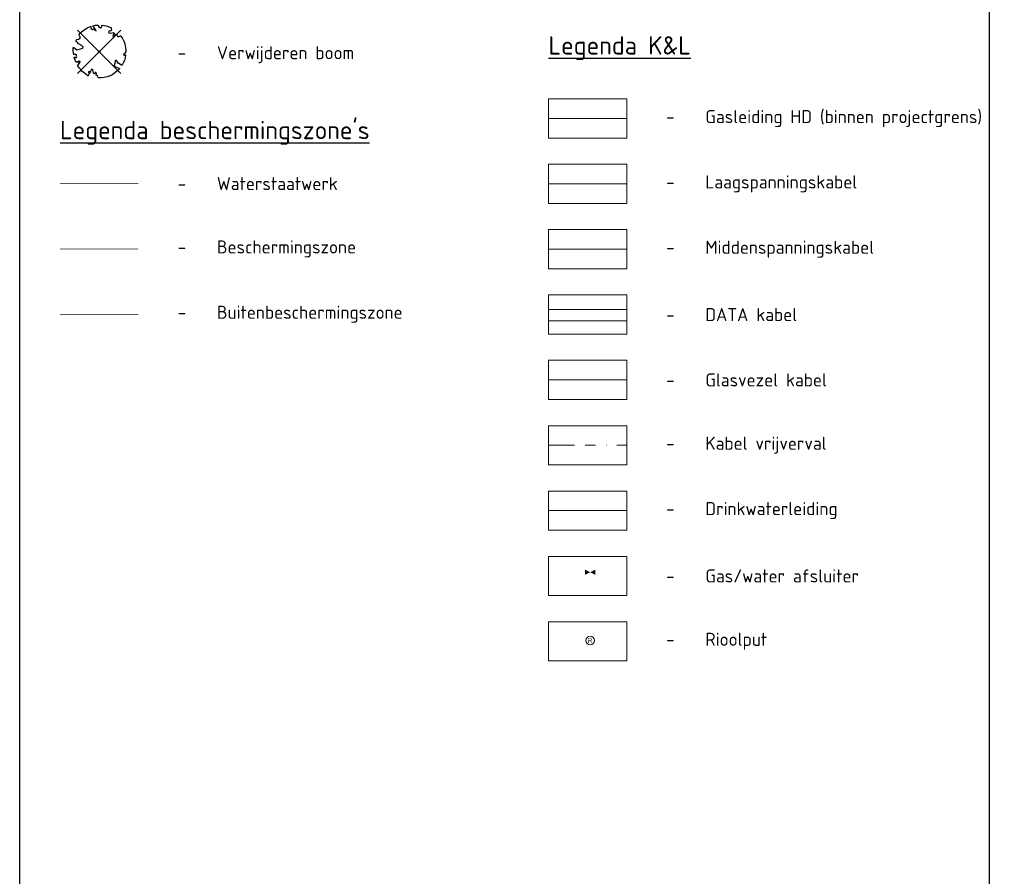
# Model space of a CAD drawing. Header units: metres. Extents: x 184077 to 190380, y 346696 to 349666.
# Tile 241 of 256: x 190093 to 190281, y 348544 to 348708. Entities that reach past the tile are written whole.
import ezdxf
from ezdxf.enums import TextEntityAlignment as Align
from ezdxf.lldxf.tags import DXFTag

# ---------------------------------------------------------------- set-up
doc = ezdxf.new("R2010")
doc.units = ezdxf.units.M
doc.linetypes.add('CENTRE', pattern=[50, 31.25, -6.25, 6.25, -6.25])
doc.linetypes.add('RI-OVERIG', pattern=[17, 5, -2, 2, -2, 0, -2, 2, -2])
for name, color, linetype, lineweight in [('B-OI-KL-GAS_LD_ENEXIS NETBEHEER B.V._0000729946_VECT_19O079325-G', 50, 'KL-GAS-LD-N', 18), ('B-OI-KL-WATER_WMD DRINKWATER B.V._0000574805_VECT_19O079325-G', 170, 'KL-WATER-N', 18), ('B-OI-RI-VRIJVERVAL_GEMEENTE BORGER ODOORN_0000583472_VECT_19O079325-G', 210, 'RI-OVERIG', 18), ('B-PV-KL-DATA-G', 90, 'KL-DATA-N', 13), ('B-PV-KL-DATA_KABELBED-G', 90, 'Continuous', 13), ('B-PV-KL-ET_LS-G', 190, 'KL-LS-N', 13), ('B-PV-KL-ET_MS-G', 130, 'KL-MS-N', 13), ('B-PV-KL-GAS_HD-G', 210, 'KL-GAS-HD-N', 13), ('kabels en leidingen - gasafsluiter', 7, 'Continuous', 13), ('riolering - rioolput', 7, 'Continuous', 13), ('V-WA-GR-BOOM-S', 10, 'Continuous', 25), ('X-XX-AL-LEGENDA-G', 7, 'Continuous', 18), ('X-XX-AL-REFERENTIE-GD', 7, 'Continuous', 25), ('X-XX-AL-T25-1000', 7, 'Continuous', 25)]:
    doc.layers.add(name, color=color, linetype=linetype, lineweight=lineweight)
for name, color, linetype in [('beschermingszone binnenkant', 170, 'CENTRE'), ('buitenbeschermingszone binnenkant', 14, 'CENTRE'), ('waterstaatswerk', 2, 'CENTRE')]:
    doc.layers.add(name, color=color, linetype=linetype)
doc.styles.add('NLCS-ISO', font='NLCS-ISO.ttf', dxfattribs={"height": 1.8})
doc.styles.add('NLCS-ISO-M1000-T25', font='NLCS-ISO.ttf', dxfattribs={"height": 2.5})
doc.styles.get("Standard").update_dxf_attribs({"font": 'arial.ttf'})
doc.styles.add('Style-WORKING', font='WORKING.shx')
tags = doc.linetypes.add('KL-DATA-N', pattern='A,4,-1,[101,NLCS.SHX,S=0.5,R=0,X=0,Y=0],-1,4,-1,["D",Standard,S=1,R=0,X=-0.25,Y=-0.5],-1.5', length=12.5).pattern_tags.tags
tags[18] = DXFTag(74, 10)
tags = doc.linetypes.add('KL-GAS-HD-N', pattern='A,4,-1,[69,NLCS.SHX,S=0.5,R=0,X=0,Y=0],-1,4,-1,["H",Standard,S=1,R=0,X=0,Y=-0.5],-2', length=13).pattern_tags.tags
tags[18] = DXFTag(74, 10)
tags = doc.linetypes.add('KL-GAS-LD-N', pattern='A,4,-1,[69,NLCS.SHX,S=0.5,R=0,X=0,Y=0],-1,4,-1,["L",Standard,S=1,R=0,X=0.25,Y=-0.5],-2', length=13).pattern_tags.tags
tags[18] = DXFTag(74, 10)
tags = doc.linetypes.add('KL-LS-N', pattern='A,4,-1,[103,NLCS.SHX,S=0.75,R=0,X=0,Y=0],-1,4,-1,["L",Standard,S=1,R=0,X=0,Y=-0.5],-2', length=13).pattern_tags.tags
tags[18] = DXFTag(74, 10)
tags = doc.linetypes.add('KL-MS-N', pattern='A,4,-1,[103,NLCS.SHX,S=0.75,R=0,X=0,Y=0],-1,4,-1,["M",Standard,S=1,R=0,X=0,Y=-0.5],-2', length=13).pattern_tags.tags
tags[18] = DXFTag(74, 10)
doc.linetypes.add('KL-WATER-N', pattern='A,7,-0.5,[168,NLCS.SHX,S=0.75,R=0,X=0.75,Y=0],-2', length=9.5)

# ---------------------------------------------------------------- blocks, each defined once
blk = doc.blocks.new('V-SGR-BOOM_05')
at = {"lineweight": -3}
for p, q in [((-4.15, 4.15), (4.15, -4.15)), ((4.15, 4.15), (-4.15, -4.15))]:
    blk.add_line(p, q, dxfattribs=at)
blk.add_lwpolyline([(0.43, 4.71), (0.44, 4.72), (0.45, 4.73), (0.46, 4.74), (0.47, 4.75), (0.47, 4.75), (0.48, 4.76), (0.49, 4.77), (0.49, 4.78), (0.5, 4.79), (0.51, 4.8), (0.51, 4.82), (0.52, 4.84), (0.52, 4.86), (0.51, 4.88), (0.51, 4.92), (0.48, 5.03, -0.52938), (0.53, 5.1, -0.087139), (2.22, 4.62, -0.372341), (2.28, 4.47), (2.35, 4.12), (2.18, 3.95), (1.99, 3.99), (1.77, 3.82), (1.85, 3.6), (2.09, 3.53), (2.71, 3.67), (2.86, 3.59), (2.85, 3.45), (2.71, 3.36), (2.58, 2.94), (2.74, 2.67), (3.17, 3.35, -0.504641), (3.41, 3.14, 0.331948), (3.54, 2.92, 0.282008), (3.99, 3), (3.96, 2.99, -0.512156), (4.16, 2.98, -0.16076), (5.09, -0.06), (4.98, -0.17), (4.98, -0.29), (4.86, -0.31), (4.88, -0.44), (4.7, -0.38), (4.64, -0.52), (4.86, -0.67), (4.93, -0.72), (5.05, -0.6, -0.106371), (4.34, -2.61), (3.71, -2.2), (3.59, -2.28), (3.51, -1.94), (3.29, -1.67), (3.02, -1.68), (3.03, -1.99), (2.83, -2.68), (2.86, -2.81), (3.01, -2.83), (3.93, -3.18, -0.236298), (-0.23, -5.01, 0.159625), (-0.35, -4.77, 0.350802), (-0.31, -4.53, -0.504641), (-0.6, -4.39), (-0.53, -4.17), (-0.65, -3.96), (-0.8, -3.98), (-0.82, -4.14), (-0.94, -4.21), (-1.08, -4.11), (-1.2, -3.47), (-1.29, -3.38), (-1.52, -3.39), (-1.59, -3.66), (-1.68, -3.69), (-1.77, -3.92), (-2, -3.8, 0.733583), (-1.92, -3.97, -0.861625), (-1.87, -4.13, 0.279978), (-2.04, -4.39), (-2.04, -4.4, -0.827056), (-2.21, -4.58, -0.116774), (-4.15, -2.56), (-4.11, -2.55), (-4.08, -2.54), (-4.06, -2.53), (-4.04, -2.52), (-4.02, -2.51), (-4.01, -2.5), (-4, -2.49), (-3.77, -2.18), (-3.76, -2.17), (-3.76, -2.16), (-3.75, -2.15), (-3.75, -2.14), (-3.75, -2.13), (-3.74, -2.12), (-3.74, -2.11), (-3.74, -2.1), (-3.73, -2.09), (-3.72, -2.07), (-3.71, -2.06), (-3.71, -2.04), (-3.7, -2.02), (-3.69, -2.01), (-3.68, -1.99), (-3.68, -1.97), (-3.67, -1.96), (-3.67, -1.94), (-3.67, -1.93), (-3.67, -1.92), (-3.67, -1.9), (-3.67, -1.89), (-3.67, -1.88), (-3.68, -1.88), (-3.68, -1.87), (-3.69, -1.87), (-3.7, -1.87), (-3.71, -1.87), (-3.72, -1.87), (-3.73, -1.86), (-3.74, -1.86), (-3.75, -1.86), (-3.76, -1.86), (-3.78, -1.85), (-3.79, -1.84), (-3.8, -1.83), (-3.81, -1.83), (-3.83, -1.82), (-3.84, -1.81), (-3.85, -1.8), (-3.87, -1.78), (-3.88, -1.77), (-3.89, -1.76), (-3.91, -1.75), (-4.15, -2.03), (-4.16, -2.01), (-4.17, -2), (-4.18, -1.98), (-4.19, -1.97), (-4.2, -1.95), (-4.22, -1.94), (-4.24, -1.93), (-4.27, -1.92), (-4.32, -1.93), (-4.38, -1.94), (-4.46, -1.97, -0.040997), (-4.79, -1.03), (-4.62, -1.06), (-4.46, -1.16), (-4.38, -1.08), (-4.28, -0.93), (-4.38, -0.78), (-4.32, -0.57), (-4.52, -0.55), (-4.65, -0.42), (-4.89, -0.58, -0.05814), (-4.99, 0.83), (-4.85, 0.8), (-4.3, 0.36), (-4.06, 0.45), (-3.13, 0.69), (-3.05, 1), (-3.41, 1.14), (-3.46, 1.26), (-4.12, 1.58), (-4.14, 1.77), (-4.36, 1.96), (-4.45, 2.14), (-4.3, 2.38), (-3.96, 2.43), (-3.65, 2.63), (-3.65, 2.84), (-3.84, 3.07), (-3.79, 3.16), (-3.86, 3.31, -0.13428), (-1.66, 4.83, -0.541727), (-1.6, 4.78), (-1.61, 4.64), (-1.61, 4.56), (-1.6, 4.51), (-1.58, 4.46), (-1.56, 4.43), (-1.53, 4.41), (-1.51, 4.39), (-1.49, 4.38), (-1.47, 4.36), (-1.45, 4.34), (-1.43, 4.32), (-1.41, 4.31), (-1.4, 4.3), (-1.38, 4.28), (-1.36, 4.28), (-1.35, 4.27), (-1.33, 4.27), (-1.31, 4.28), (-1.29, 4.28), (-1.27, 4.29), (-1.25, 4.31), (-1.23, 4.32), (-1.21, 4.33), (-1.19, 4.34), (-1.17, 4.34), (-1.15, 4.35), (-1.13, 4.35), (-1.11, 4.35), (-1.09, 4.36), (-1.07, 4.36), (-1.05, 4.36), (-1.03, 4.37), (-1.01, 4.38), (-1, 4.39), (-0.99, 4.41), (-0.97, 4.42), (-0.96, 4.32), (-0.94, 4.3), (-0.83, 4.12), (-0.61, 4), (-0.93, 4.51), (-0.92, 4.52), (-0.92, 4.54), (-0.92, 4.55), (-0.92, 4.57), (-0.92, 4.58), (-0.93, 4.6), (-0.94, 4.61), (-0.95, 4.63), (-0.97, 4.65), (-0.99, 4.67), (-1.02, 4.69), (-1.05, 4.72), (-1.08, 4.75), (-1.12, 4.79), (-1.2, 4.9, -0.543104), (-1.17, 4.98, -0.046766), (-0.23, 5.12, -0.385168), (-0.18, 5.07), (-0.15, 4.88), (-0.14, 4.82), (-0.12, 4.78), (-0.1, 4.75), (-0.09, 4.74), (-0.07, 4.73), (-0.05, 4.73), (-0.03, 4.73), (-0.01, 4.72), (0.01, 4.72), (0.03, 4.72), (0.04, 4.71), (0.06, 4.7), (0.08, 4.7), (0.09, 4.69), (0.11, 4.68), (0.12, 4.67), (0.14, 4.67), (0.15, 4.66), (0.17, 4.65), (0.18, 4.65), (0.19, 4.64), (0.2, 4.63), (0.21, 4.62), (0.22, 4.61), (0.23, 4.6), (0.23, 4.59), (0.24, 4.58), (0.24, 4.58), (0.25, 4.57), (0.25, 4.56), (0.26, 4.56), (0.27, 4.56), (0.28, 4.56), (0.29, 4.56), (0.3, 4.57), (0.31, 4.57), (0.32, 4.58), (0.34, 4.59), (0.35, 4.6), (0.36, 4.62), (0.37, 4.63), (0.38, 4.64), (0.39, 4.66), (0.4, 4.67), (0.41, 4.69), (0.42, 4.7)], format="xyb", close=True)
blk.add_circle((0, 0), 0.15)
blk = doc.blocks.new('GP')
at = {"layer": 'kabels en leidingen - gasafsluiter', "linetype": 'Continuous'}
for points in [[(0, 0), (-0.25, -0.125), (-0.25, 0.125)], [(0.25, -0.125), (0, 0), (0.25, 0.125)]]:
    blk.add_solid(points, dxfattribs=at)
blk = doc.blocks.new('RP_1')
at = {"layer": 'riolering - rioolput', "color": 7, "linetype": 'Continuous', "lineweight": 13}
blk.add_circle((0, 0), 0.55, dxfattribs=at)
at = {"layer": 'riolering - rioolput', "color": 7, "linetype": 'Continuous', "lineweight": 13, "style": 'Style-WORKING'}
blk.add_text('R', height=0.6, dxfattribs=at).set_placement((0, 0), align=Align.MIDDLE_CENTER)

msp = doc.modelspace()

# ---------------------------------------------------------------- linework, layer by layer
at = {"layer": 'B-OI-KL-GAS_LD_ENEXIS NETBEHEER B.V._0000729946_VECT_19O079325-G', "flags": 128}
msp.add_lwpolyline([(190193.8805, 348639.1134), (190208.8805, 348639.1134)], dxfattribs=at)
at = {"layer": 'B-OI-KL-WATER_WMD DRINKWATER B.V._0000574805_VECT_19O079325-G', "flags": 128}
msp.add_lwpolyline([(190193.8805, 348614.1134), (190208.8805, 348614.1134)], dxfattribs=at)
at = {"layer": 'B-OI-RI-VRIJVERVAL_GEMEENTE BORGER ODOORN_0000583472_VECT_19O079325-G', "flags": 128}
msp.add_lwpolyline([(190193.8805, 348626.6134), (190208.8805, 348626.6134)], dxfattribs=at)
at = {"layer": 'B-PV-KL-DATA-G'}
msp.add_lwpolyline([(190193.8805, 348652.579), (190208.8805, 348652.579)], dxfattribs=at)
at = {"layer": 'B-PV-KL-DATA_KABELBED-G'}
msp.add_lwpolyline([(190193.8805, 348650.4131), (190208.8805, 348650.4131)], dxfattribs=at)
at = {"layer": 'B-PV-KL-ET_LS-G'}
msp.add_lwpolyline([(190193.8805, 348676.6134), (190208.8805, 348676.6134)], dxfattribs=at)
at = {"layer": 'B-PV-KL-ET_MS-G'}
msp.add_lwpolyline([(190193.8805, 348664.1134), (190208.8805, 348664.1134)], dxfattribs=at)
at = {"layer": 'B-PV-KL-GAS_HD-G'}
msp.add_lwpolyline([(190193.8805, 348689.1229), (190208.8805, 348689.1229)], dxfattribs=at)
at = {"layer": 'beschermingszone binnenkant', "ltscale": 0.25, "const_width": 0.1, "flags": 128}
msp.add_lwpolyline([(190115.4522, 348664.1763), (190100.4522, 348664.1763)], dxfattribs=at)
at = {"layer": 'buitenbeschermingszone binnenkant', "ltscale": 0.25, "const_width": 0.1, "flags": 128}
msp.add_lwpolyline([(190115.4522, 348651.6763), (190100.4522, 348651.6763)], dxfattribs=at)
at = {"layer": 'waterstaatswerk', "color": 50, "ltscale": 0.25, "const_width": 0.1, "flags": 128}
msp.add_lwpolyline([(190115.4522, 348676.6763), (190100.4522, 348676.6763)], dxfattribs=at)
at = {"layer": 'X-XX-AL-LEGENDA-G', "flags": 128}
for points in [[(190193.8805, 348692.8634), (190193.8805, 348685.3634), (190208.8805, 348685.3634), (190208.8805, 348692.8634), (190193.8805, 348692.8634)], [(190193.8805, 348680.3634), (190193.8805, 348672.8634), (190208.8805, 348672.8634), (190208.8805, 348680.3634), (190193.8805, 348680.3634)], [(190193.8805, 348667.8634), (190193.8805, 348660.3634), (190208.8805, 348660.3634), (190208.8805, 348667.8634), (190193.8805, 348667.8634)], [(190193.8805, 348655.3634), (190193.8805, 348647.8634), (190208.8805, 348647.8634), (190208.8805, 348655.3634), (190193.8805, 348655.3634)], [(190193.8805, 348642.8634), (190193.8805, 348635.3634), (190208.8805, 348635.3634), (190208.8805, 348642.8634), (190193.8805, 348642.8634)], [(190193.8805, 348630.3634), (190193.8805, 348622.8634), (190208.8805, 348622.8634), (190208.8805, 348630.3634), (190193.8805, 348630.3634)], [(190193.8805, 348617.8634), (190193.8805, 348610.3634), (190208.8805, 348610.3634), (190208.8805, 348617.8634), (190193.8805, 348617.8634)], [(190193.8805, 348605.3634), (190193.8805, 348597.8634), (190208.8805, 348597.8634), (190208.8805, 348605.3634), (190193.8805, 348605.3634)], [(190193.8805, 348592.8634), (190193.8805, 348585.3634), (190208.8805, 348585.3634), (190208.8805, 348592.8634), (190193.8805, 348592.8634)]]:
    msp.add_lwpolyline(points, dxfattribs=at)
at = {"layer": 'X-XX-AL-REFERENTIE-GD'}
msp.add_lwpolyline([(190092.7378, 348867.2458), (190278.1444, 348867.2458), (190278.1444, 348221.0473), (190092.7378, 348221.0473)], close=True, dxfattribs=at)

# ---------------------------------------------------------------- block references
at = {"layer": 'kabels en leidingen - gasafsluiter', "linetype": 'Continuous', "xscale": 4, "yscale": 4, "zscale": 4}
msp.add_blockref('GP', (190201.8308, 348602.3159), dxfattribs=at)
at = {"layer": 'riolering - rioolput', "color": 7, "linetype": 'Continuous', "lineweight": 13, "xscale": 1.5, "yscale": 1.5, "zscale": 1.5, "rotation": 3}
msp.add_blockref('RP_1', (190201.8308, 348589.2572), dxfattribs=at)
at = {"layer": 'V-WA-GR-BOOM-S'}
msp.add_blockref('V-SGR-BOOM_05', (190107.9522, 348701.8964), dxfattribs=at)

# ---------------------------------------------------------------- texts
at = {"layer": 'X-XX-AL-T25-1000'}
for s, width, insert, char_height, attachment_point, style in [('{\\LLegenda K&L}', 223.956805, (190193.8805, 348704.8634), 3.5, 1, 'NLCS-ISO'), ('\\pxi-3,l4,t4;-^IVerwijderen boom', 72.580602, (190120.4522, 348701.3413), 2.5, 4, 'NLCS-ISO-M1000-T25'), ('\\pxi-3,l4,t4;-^IGasleiding HD (binnen projectgrens)', 99.177241, (190213.8805, 348689.1134), 2.5, 4, 'NLCS-ISO-M1000-T25'), ("{\\LLegenda beschermingszone's}", 223.956805, (190100.4522, 348688.6763), 3.5, 1, 'NLCS-ISO'), ('\\pxi-3,l4,t4;-^IWaterstaatwerk', 64.295076, (190120.4522, 348676.6763), 2.5, 4, 'NLCS-ISO-M1000-T25'), ('\\pxi-3,l4,t4;-^ILaagspanningskabel', 99.177241, (190213.8805, 348676.6134), 2.5, 4, 'NLCS-ISO-M1000-T25'), ('\\pxi-3,l4,t4;-^IBeschermingszone', 72.580602, (190120.4522, 348664.1763), 2.5, 4, 'NLCS-ISO-M1000-T25'), ('\\pxi-3,l4,t4;-^IMiddenspanningskabel', 99.177241, (190213.8805, 348664.1134), 2.5, 4, 'NLCS-ISO-M1000-T25'), ('\\pxi-3,l4,t4;-^IBuitenbeschermingszone', 72.580602, (190120.4522, 348651.6763), 2.5, 4, 'NLCS-ISO-M1000-T25'), ('\\pxi-3,l4,t4;-^IDATA kabel', 99.177241, (190213.8805, 348651.6134), 2.5, 4, 'NLCS-ISO-M1000-T25'), ('\\pxi-3,l4,t4;-^IGlasvezel kabel', 99.177241, (190213.8805, 348639.1134), 2.5, 4, 'NLCS-ISO-M1000-T25'), ('\\pxi-3,l4,t4;-^IKabel vrijverval', 99.177241, (190213.8805, 348626.6134), 2.5, 4, 'NLCS-ISO-M1000-T25'), ('\\pxi-3,l4,t4;-^IDrinkwaterleiding', 99.177241, (190213.8805, 348614.1134), 2.5, 4, 'NLCS-ISO-M1000-T25'), ('\\pxi-3,l4,t4;-^IGas/water afsluiter', 99.177241, (190213.8805, 348601.6134), 2.5, 4, 'NLCS-ISO-M1000-T25'), ('\\pxi-3,l4,t4;-^IRioolput', 99.177241, (190213.8805, 348589.1134), 2.5, 4, 'NLCS-ISO-M1000-T25')]:
    msp.add_mtext_dynamic_manual_height_columns(s, width=width, gutter_width=12.5, heights=[0], dxfattribs=dict(at, insert=insert, char_height=char_height, attachment_point=attachment_point, style=style))

doc.saveas('drawing.dxf')
